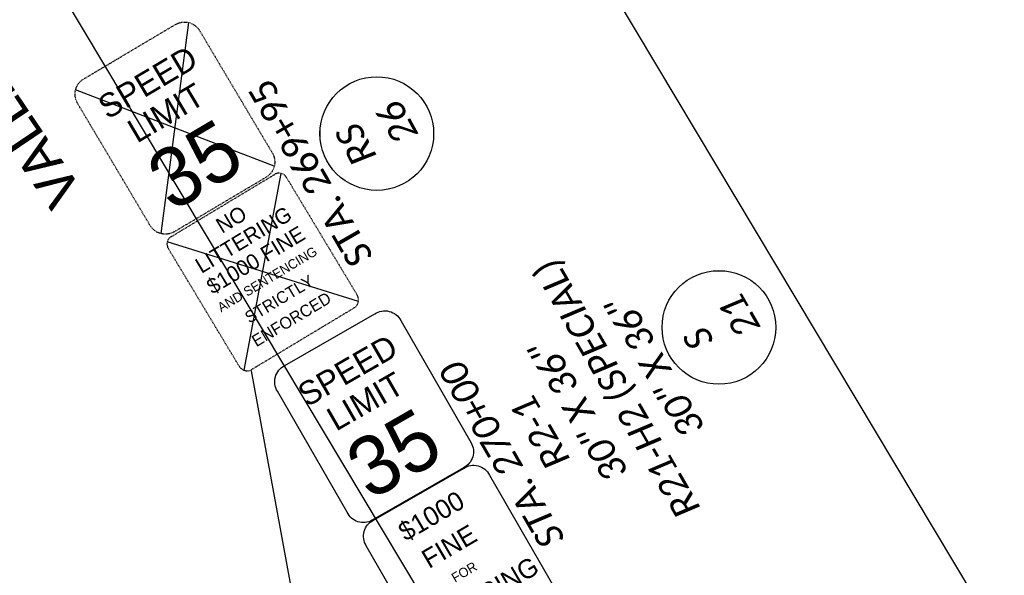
# Model space of a CAD drawing. Header units: feet. Extents: x 2244507 to 2247698, y 591749 to 597163.
# Tile 13 of 18: x 2245585 to 2245792, y 596589 to 596706. Entities that reach past the tile are written whole.
import ezdxf
from ezdxf import colors
from ezdxf.entities.mleader import LeaderData, LeaderLine
from ezdxf.enums import TextEntityAlignment as Align
from ezdxf.math import Vec2, Vec3

# ---------------------------------------------------------------- set-up
doc = ezdxf.new("R2010")
doc.units = ezdxf.units.FT
doc.header["$MEASUREMENT"] = 0
doc.set_wipeout_variables(frame=1)
doc.linetypes.add('HIDDEN2', pattern=[0.1875, 0.125, -0.0625])
for name, color, linetype in [('RD_X_Text', 7, 'Continuous'), ('SN_P_Signs', 120, 'Continuous'), ('SN_P_Text', 7, 'Continuous'), ('SN_X_Public', 3, 'Continuous'), ('SN_X_Text', 7, 'Continuous'), ('TX_P_20', 7, 'Continuous')]:
    doc.layers.add(name, color=color, linetype=linetype)
doc.layers.add('SC_Scratch1', color=7, linetype='Continuous', plot=False)
doc.styles.add('P_Slanted_Normal', font='calibrii.ttf', dxfattribs={"height": 0.14})
doc.styles.add('P_Straight_Title', font='calibri.ttf', dxfattribs={"height": 0.2})
doc.styles.get("Standard").update_dxf_attribs({"font": 'arial.ttf'})
doc.styles.add('Straight-Normal', font='font30.shx', dxfattribs={"height": 0.14})
doc.styles.add('X_Straight_Normal', font='calibril.ttf', dxfattribs={"height": 0.14})

# ---------------------------------------------------------------- blocks, each defined once
blk = doc.blocks.new('A$Cb76579f4')
at = {"layer": 'SN_P_Signs'}
blk.add_lwpolyline([(-10.78, 37.52), (11.14, 37.48, -0.452429), (15.19, 33.51), (15.14, 3.74, -0.434155), (11.13, -0.02), (-11.13, 0.02, -0.436728), (-14.86, 4.11), (-14.81, 33.58, -0.448688)], format="xyb", close=True, dxfattribs=at)
at = {"layer": 'SN_P_Signs', "linetype": 'Continuous', "lineweight": 13, "style": 'Straight-Normal'}
for s, height, p in [('$1000', 4, (0.2, 34.19)), ('FINE', 4, (0.26, 26.74)), ('FOR', 2, (0.31, 19.46)), ('LITTERING', 4, (0.34, 14.3)), ('CITY 521.08', 3, (0.39, 7.22))]:
    blk.add_text(s, height=height, rotation=0.3489, dxfattribs=at).set_placement(p, align=Align.TOP_CENTER)
blk = doc.blocks.new('A$C0652f026')
at = {"layer": 'SN_P_Signs', "linetype": 'Continuous', "lineweight": 13}
blk.add_line((11.45, 37.48), (11.45, 37.48), dxfattribs=at)
at = {"layer": 'SN_P_Signs'}
blk.add_lwpolyline([(-10.78, 37.52), (11.14, 37.48, -0.452429), (15.19, 33.51), (15.14, 3.74, -0.434155), (11.13, -0.02), (-11.13, 0.02, -0.436728), (-14.86, 4.11), (-14.81, 33.58, -0.448688)], format="xyb", close=True, dxfattribs=at)
at = {"layer": 'SN_P_Signs', "lineweight": 13, "style": 'Straight-Normal'}
for s, height, p in [('SPEED', 5.001, (0.19, 30)), ('LIMIT', 5.001, (0.17, 22.5)), ('35', 12.501, (-0.16, 9.99))]:
    blk.add_text(s, height=height, rotation=359.8956, dxfattribs=at).set_placement(p, align=Align.MIDDLE_CENTER)
blk = doc.blocks.new('A$Cac244b6e')
at = {"layer": 'SN_X_Public', "linetype": 'HIDDEN2'}
blk.add_lwpolyline([(11.72, 5.14, -0.385701), (14.13, 4), (25.79, -22.6, -0.414214), (24.88, -24.91), (1.45, -35.18, -0.414214), (-0.86, -34.27), (-12.52, -7.68, -0.371194), (-11.72, -5.14)], format="xyb", close=True, dxfattribs=at)
at = {"layer": 'SN_X_Public', "linetype": 'Continuous', "lineweight": 13, "style": 'Straight-Normal'}
for s, height, p in [('ENFORCED', 2.5, (2.41, -5.51)), ('STRICTLY', 2.5, (4.42, -10.09)), ('AND SENTENCING', 2, (6.28, -14.33)), ('$1000 FINE', 3.25, (8.44, -19.25)), ('LITTERING', 3.25, (10.44, -23.83)), ('NO', 3.25, (12.45, -28.41))]:
    blk.add_text(s, height=height, rotation=203.6663, dxfattribs=at).set_placement(p, align=Align.TOP_CENTER)
blk = doc.blocks.new('A$Ca6ab6adc')
at = {"layer": 'SN_X_Public', "linetype": 'HIDDEN2', "flags": 128}
blk.add_lwpolyline([(10.33, 4.46, -0.414214), (15.26, 2.5), (27.15, -25.04, -0.414214), (25.2, -29.97), (4.54, -38.89, -0.414214), (-0.39, -36.93), (-12.28, -9.39, -0.414214), (-10.33, -4.46)], format="xyb", close=True, dxfattribs=at)
at = {"layer": 'SN_X_Public', "lineweight": 13, "style": 'Straight-Normal'}
for s, height, p in [('35', 12.501, (4.25, -9.05)), ('LIMIT', 5.001, (8.92, -20.66)), ('SPEED', 5.001, (11.89, -27.54))]:
    blk.add_text(s, height=height, rotation=203.3578, dxfattribs=at).set_placement(p, align=Align.MIDDLE_CENTER)

msp = doc.modelspace()

# ---------------------------------------------------------------- linework, layer by layer
at = {"layer": 'SC_Scratch1'}
for p, q in [((2245995.68, 596233.82), (2245520.8, 597028.33)), ((2245902.28, 596195.17), (2245434.97, 596977.03))]:
    msp.add_line(p, q, dxfattribs=at)
at = {"layer": 'SN_P_Signs', "color": 1, "flags": 128}
for points in [[(2245614.4, 596661.09), (2245620.27, 596705.64)], [(2245638.3, 596675.29), (2245596.37, 596691.44)], [(2245631.99, 596632.23), (2245639.77, 596673.8)], [(2245656.06, 596646.72), (2245615.71, 596659.34)]]:
    msp.add_lwpolyline(points, dxfattribs=at)

# ---------------------------------------------------------------- block references
at = {"layer": 'SN_P_Signs', "color": 1, "rotation": 30}
for name, p in [('A$C0652f026', (2245668.62, 596606.11)), ('A$Cb76579f4', (2245687.36, 596573.49))]:
    msp.add_blockref(name, p, dxfattribs=at)
at = {"layer": 'SN_X_Public', "rotation": 187.3557100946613}
msp.add_blockref('A$Ca6ab6adc', (2245626.91, 596667.24), dxfattribs=at)

# ---------------------------------------------------------------- texts
at = {"layer": 'RD_X_Text', "style": 'P_Straight_Title'}
msp.add_text('VALLEY VIEW ROAD', height=8, rotation=124, dxfattribs=at).set_placement((2245570, 596711.53), align=Align.CENTER)
at = {"layer": 'SN_X_Text', "insert": (2245645.97, 596673.9), "char_height": 5.6, "attachment_point": 5, "rotation": 120, "style": 'X_Straight_Normal'}
msp.add_mtext('\\A1;STA. 269+95', dxfattribs=at)

# ---------------------------------------------------------------- leaders
at = {"layer": 'SN_X_Text', "linetype": 'Continuous'}
ml = msp.add_multileader_mtext('Standard', dxfattribs=at)
ml.set_content('', color=256)
ml.set_leader_properties()
ml.build(insert=Vec2(0, 0))
ml.multileader.update_dxf_attribs({"text_right_attachment_type": 6, "dogleg_length": 0, "scale": 40})
ctx = ml.context
ctx.base_point, ctx.scale, ctx.char_height, ctx.landing_gap_size, ctx.plane_origin = Vec3(2245633.33, 596632.22), 40, 0.18, 0.09, Vec3(2245569.98, 596476.78)
ctx.right_attachment, ctx.text_align_type = 6, 2
notes = []
notes.append((ctx, [(1, (1, 1, 0), (2245633.51, 596632.13), (-1, 0), 0, [(0, [(2245653.8, 596521.39)], 0, [])])]))
ctx.mtext.insert, ctx.mtext.alignment, ctx.mtext.flow_direction = Vec3(2245633.42, 596632.31), 3, 5
at = {"layer": 'TX_P_20'}
ml = msp.add_multileader_mtext('Standard', dxfattribs=at)
ml.set_content('EXISTING PAVEMENT MARKINGS ', color=256, style='P_Slanted_Normal')
ml.set_leader_properties()
ml.build(insert=Vec2(0, 0))
ml.multileader.update_dxf_attribs({"dogleg_length": 0.215, "arrow_head_size": 7.2, "scale": 40})
ctx = ml.context
ctx.base_point, ctx.scale, ctx.char_height, ctx.arrow_head_size, ctx.landing_gap_size, ctx.plane_origin, ctx.plane_x_axis, ctx.plane_y_axis = Vec3(2245587.94, 596768.3), 40, 5.6, 7.2, 3.6, Vec3(2245656.97, 596824.2), Vec3(-0.513043, 0.858363), Vec3(-0.858363, -0.513043)
ctx.text_align_type = 2
notes.append((ctx, [(1, (1, 1, 0), (2245540.89, 596847.02), (0.513043, -0.858363), 8.6, [(1, [(2245426.73, 596813.27), (2245444.29, 596827.59), (2245435.25, 596820.22)], 0, [])])]))
ctx.mtext.insert, ctx.mtext.text_direction, ctx.mtext.rotation, ctx.mtext.width, ctx.mtext.defined_height, ctx.mtext.alignment, ctx.mtext.flow_direction = Vec3(2245544.71, 596835.08), Vec3(-0.513043, 0.858363), 2.109522, 104.6265, 5.78, 3, 5
for ctx, leaders in notes:
    for number, flags, end, landing, length, lines in leaders:
        leader = LeaderData()
        leader.index, (leader.has_last_leader_line, leader.has_dogleg_vector, leader.attachment_direction) = number, flags
        leader.last_leader_point, leader.dogleg_vector, leader.dogleg_length = Vec3(end), Vec3(landing), length
        for number, points, colour, breaks in lines:
            line = LeaderLine()
            line.index, line.vertices, line.color, line.breaks = number, Vec3.list(points), colors.encode_raw_color(colour), breaks
            leader.lines.append(line)
        ctx.leaders.append(leader)

# ---------------------------------------------------------------- next in the draw order: wipeouts: each hides what was drawn before it
for points in [[(2245664.86, 596671.3), (2245664.04, 596670.97), (2245663.07, 596670.66), (2245662.24, 596670.47), (2245661.34, 596670.33), (2245660.4, 596670.26), (2245659.49, 596670.26), (2245658.63, 596670.32), (2245657.89, 596670.43), (2245657.11, 596670.59), (2245656.28, 596670.83), (2245655.39, 596671.16), (2245654.66, 596671.48), (2245654.08, 596671.79), (2245653.43, 596672.19), (2245652.79, 596672.64), (2245652.14, 596673.15), (2245651.49, 596673.76), (2245650.77, 596674.55), (2245650.23, 596675.26), (2245649.71, 596676.04), (2245649.46, 596676.47), (2245649.08, 596677.25), (2245648.74, 596678.06), (2245648.42, 596679.05), (2245648.22, 596679.9), (2245648.09, 596680.78), (2245648.01, 596681.85), (2245648.01, 596682.68), (2245648.07, 596683.46), (2245648.19, 596684.31), (2245648.36, 596685.13), (2245648.59, 596685.91), (2245648.83, 596686.59), (2245649.1, 596687.21), (2245649.52, 596688.03), (2245649.95, 596688.75), (2245650.43, 596689.43), (2245650.96, 596690.07), (2245651.45, 596690.61), (2245651.99, 596691.12), (2245652.46, 596691.51), (2245652.96, 596691.9), (2245653.61, 596692.33), (2245654.23, 596692.7), (2245654.93, 596693.05), (2245655.7, 596693.37), (2245656.43, 596693.63), (2245657.1, 596693.81), (2245657.77, 596693.96), (2245658.46, 596694.07), (2245659.04, 596694.12), (2245659.88, 596694.16), (2245660.59, 596694.14), (2245661.28, 596694.09), (2245662.12, 596693.96), (2245662.81, 596693.81), (2245663.32, 596693.68), (2245664.02, 596693.45), (2245664.49, 596693.27), (2245665.23, 596692.93), (2245666.11, 596692.45), (2245666.96, 596691.9), (2245667.52, 596691.46), (2245668.12, 596690.94), (2245668.83, 596690.22), (2245669.17, 596689.82), (2245669.63, 596689.23), (2245669.94, 596688.78), (2245670.24, 596688.3), (2245670.45, 596687.93), (2245670.57, 596687.72), (2245670.77, 596687.31), (2245670.94, 596686.93), (2245671.12, 596686.49), (2245671.28, 596686.04), (2245671.44, 596685.54), (2245671.57, 596685.03), (2245671.71, 596684.42), (2245671.85, 596683.45), (2245671.91, 596682.59), (2245671.91, 596681.87), (2245671.86, 596681.04), (2245671.77, 596680.35), (2245671.6, 596679.5), (2245671.31, 596678.47), (2245671.03, 596677.7), (2245670.64, 596676.84), (2245670.31, 596676.22), (2245669.86, 596675.51), (2245669.35, 596674.81), (2245668.78, 596674.13), (2245668.1, 596673.45), (2245667.49, 596672.92), (2245666.82, 596672.41), (2245666.2, 596672.01), (2245665.69, 596671.71)], [(2245737.3, 596630.48), (2245736.49, 596630.13), (2245735.53, 596629.8), (2245734.7, 596629.59), (2245733.8, 596629.44), (2245732.87, 596629.35), (2245731.95, 596629.33), (2245731.09, 596629.38), (2245730.35, 596629.47), (2245729.57, 596629.62), (2245728.73, 596629.83), (2245727.83, 596630.15), (2245727.1, 596630.46), (2245726.52, 596630.75), (2245725.85, 596631.14), (2245725.2, 596631.57), (2245724.55, 596632.08), (2245723.88, 596632.67), (2245723.15, 596633.44), (2245722.59, 596634.14), (2245722.06, 596634.92), (2245721.8, 596635.34), (2245721.4, 596636.11), (2245721.05, 596636.92), (2245720.72, 596637.9), (2245720.5, 596638.75), (2245720.34, 596639.62), (2245720.24, 596640.69), (2245720.23, 596641.52), (2245720.27, 596642.3), (2245720.37, 596643.16), (2245720.53, 596643.98), (2245720.74, 596644.76), (2245720.98, 596645.45), (2245721.23, 596646.07), (2245721.63, 596646.9), (2245722.05, 596647.63), (2245722.52, 596648.32), (2245723.03, 596648.97), (2245723.51, 596649.51), (2245724.04, 596650.04), (2245724.5, 596650.44), (2245724.99, 596650.84), (2245725.63, 596651.28), (2245726.25, 596651.66), (2245726.94, 596652.03), (2245727.7, 596652.37), (2245728.43, 596652.63), (2245729.1, 596652.83), (2245729.77, 596652.99), (2245730.45, 596653.11), (2245731.03, 596653.18), (2245731.87, 596653.23), (2245732.58, 596653.23), (2245733.27, 596653.19), (2245734.12, 596653.08), (2245734.81, 596652.94), (2245735.32, 596652.82), (2245736.02, 596652.6), (2245736.5, 596652.43), (2245737.24, 596652.12), (2245738.13, 596651.65), (2245738.99, 596651.11), (2245739.56, 596650.69), (2245740.17, 596650.18), (2245740.89, 596649.47), (2245741.25, 596649.08), (2245741.71, 596648.5), (2245742.03, 596648.06), (2245742.34, 596647.58), (2245742.56, 596647.22), (2245742.68, 596647), (2245742.89, 596646.6), (2245743.07, 596646.23), (2245743.25, 596645.79), (2245743.43, 596645.34), (2245743.59, 596644.85), (2245743.74, 596644.34), (2245743.89, 596643.73), (2245744.05, 596642.76), (2245744.12, 596641.9), (2245744.14, 596641.19), (2245744.1, 596640.36), (2245744.03, 596639.67), (2245743.88, 596638.81), (2245743.61, 596637.78), (2245743.34, 596636.99), (2245742.97, 596636.13), (2245742.65, 596635.5), (2245742.22, 596634.79), (2245741.72, 596634.08), (2245741.16, 596633.39), (2245740.5, 596632.69), (2245739.9, 596632.15), (2245739.24, 596631.63), (2245738.63, 596631.21), (2245738.12, 596630.9)]]:
    msp.add_wipeout(points).dxf.layer = 'SN_P_Text'

# ---------------------------------------------------------------- next in the draw order: linework, layer by layer
at = {"layer": 'SN_P_Text'}
for centre in [(2245659.96, 596682.2), (2245732.18, 596641.28)]:
    msp.add_circle(centre, 12, dxfattribs=at)

# ---------------------------------------------------------------- next in the draw order: block references
at = {"layer": 'SN_X_Text', "color": 1, "rotation": 187.3557100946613}
msp.add_blockref('A$Cac244b6e', (2245644.38, 596638.9), dxfattribs=at)

# ---------------------------------------------------------------- next in the draw order: texts
at = {"layer": 'SN_P_Text', "char_height": 5.6, "attachment_point": 5, "style": 'P_Slanted_Normal'}
for s, insert, rotation in [('\\A1;26', (2245664.33, 596684.55), 118.637), ('\\A1;RS', (2245655.57, 596679.89), 118.637), ('\\A1;STA. 270+00\\PR2-1\\P30" X 36"\\PR21-H2 (SPECIAL)\\P30" X 36"', (2245702.55, 596623.72), 120), ('\\A1;21', (2245736.51, 596643.71), 119.7766), ('\\A1;S', (2245727.85, 596638.88), 119.7766)]:
    msp.add_mtext(s, dxfattribs=dict(at, insert=insert, rotation=rotation))

doc.saveas('drawing.dxf')
